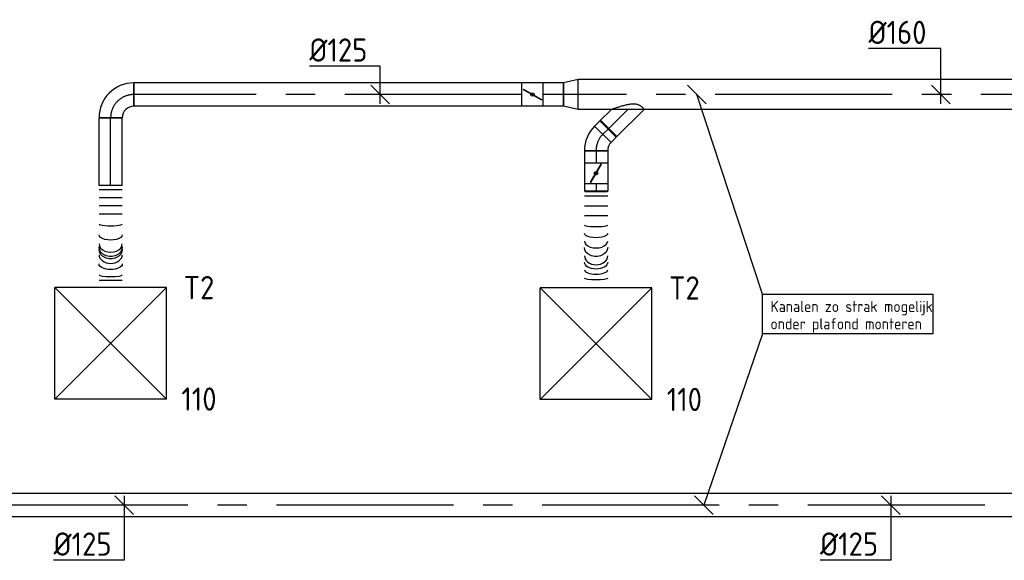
# Model space of a CAD drawing. Header units: millimetres. Extents: x -64377 to 14209, y 2594 to 51892.
# Tile 9 of 10: x -18060 to -12765, y 46273 to 49183. Entities that reach past the tile are written whole.
import ezdxf
from ezdxf.enums import TextEntityAlignment as Align

# ---------------------------------------------------------------- set-up
doc = ezdxf.new("R2010")
doc.units = ezdxf.units.MM
doc.header["$LTSCALE"] = 50
doc.linetypes.add('CENTER2', pattern=[28.575, 19.05, -3.175, 3.175, -3.175])
for name, color, linetype in [('WL570---_RETOUR', 100, 'Continuous'), ('WL570---_RETOUR_HL', 1, 'Continuous'), ('WL570---_TOEVOER', 200, 'Continuous'), ('WL570---_TOEVOER_HL', 1, 'Continuous'), ('WL570---_TOEVOER_RST', 200, 'Continuous'), ('WL570---_TOEVOER_RST_HL', 1, 'Continuous'), ('WM570---_RETOUR', 2, 'Continuous'), ('WM570---_RETOUR_PR', 2, 'Continuous'), ('WM570---_TOEVOER', 2, 'Continuous'), ('WM570---_TOEVOER_PR', 2, 'Continuous'), ('WM570---_TOEVOER_RST_PR', 1, 'Continuous')]:
    doc.layers.add(name, color=color, linetype=linetype)
doc.styles.add('BURO-012', font='ISO96.shx', dxfattribs={"height": 60})
doc.styles.add('BURO-025', font='ISO96.shx', dxfattribs={"height": 125})

# ---------------------------------------------------------------- blocks, each defined once
blk = doc.blocks.new('*U162')
at = {"color": 0, "ltscale": 10}
for p, q in [((300, 300, -2500), (-300, 300, -2500)), ((-300, -300, -2500), (-300, 300, -2500)), ((300, -300, -2500), (-300, 300, -2500)), ((-300, -300, -2500), (300, 300, -2500)), ((300, -300, -2500), (300, 300, -2500)), ((300, -300, -2500), (-300, -300, -2500))]:
    blk.add_line(p, q, dxfattribs=at)
at = {"layer": 'WL570---_TOEVOER_RST_HL', "linetype": 'CENTER2'}
blk.add_circle((0, 0, -2500), 0.075, dxfattribs=at)
at = {"layer": 'WL570---_TOEVOER_RST', "color": 2, "style": 'BURO-025'}
for tag in ['MC', 'Q']:
    blk.add_attdef(tag, text='', height=125, dxfattribs=at).set_placement((0, 0), align=Align.MIDDLE)
at = {"layer": 'WM570---_TOEVOER_RST_PR', "color": 2, "style": 'BURO-025'}
blk.add_attdef('POSNR', text='', height=125, dxfattribs=at).set_placement((0, 0), align=Align.MIDDLE)
blk = doc.blocks.new('*U163')
at = {"color": 0, "ltscale": 10}
for p, q in [((300, 300, -2500), (-300, 300, -2500)), ((-300, -300, -2500), (-300, 300, -2500)), ((300, -300, -2500), (-300, 300, -2500)), ((-300, -300, -2500), (300, 300, -2500)), ((300, -300, -2500), (300, 300, -2500)), ((300, -300, -2500), (-300, -300, -2500))]:
    blk.add_line(p, q, dxfattribs=at)
at = {"layer": 'WL570---_TOEVOER_RST_HL', "linetype": 'CENTER2'}
blk.add_circle((0, 0, -2500), 0.075, dxfattribs=at)
at = {"layer": 'WL570---_TOEVOER_RST', "color": 2, "style": 'BURO-025'}
for tag in ['MC', 'Q']:
    blk.add_attdef(tag, text='', height=125, dxfattribs=at).set_placement((0, 0), align=Align.MIDDLE)
at = {"layer": 'WM570---_TOEVOER_RST_PR', "color": 2, "style": 'BURO-025'}
blk.add_attdef('POSNR', text='', height=125, dxfattribs=at).set_placement((0, 0), align=Align.MIDDLE)
blk = doc.blocks.new('*U164')
at = {"color": 0, "ltscale": 10}
for p, q in [((0, 62.5, -2700), (39.2, 62.5, -2700)), ((0, -62.5, -2700), (0, 62.5, -2700)), ((39.2, 62.5, -2700), (39.2, -62.5, -2700)), ((0, -62.5, -2700), (39.2, -62.5, -2700))]:
    blk.add_line(p, q, dxfattribs=at)
at = {"layer": 'WL570---_TOEVOER_HL', "linetype": 'CENTER2'}
blk.add_line((0, 0, -2700), (39.2, 0, -2700), dxfattribs=at)
at = {"layer": 'WM570---_TOEVOER_PR', "color": 2, "style": 'BURO-025'}
blk.add_attdef('POSNR', text='', height=125, dxfattribs=at).set_placement((0, 0), align=Align.MIDDLE)
blk = doc.blocks.new('*U165')
at = {"color": 0, "ltscale": 10}
for p, q in [((0, 88.4, -2700), (150.4, -62.1, -2700)), ((0, -88.4, -2700), (62.1, -150.4, -2700)), ((150.4, -62.1, -2700), (62.1, -150.4, -2700))]:
    blk.add_line(p, q, dxfattribs=at)
blk.add_spline([(-0.3, -87.7, -2700), (-1, -85.6, -2700), (-2.2, -82.1, -2700), (-3.9, -77.3, -2700), (-6, -71.3, -2700), (-8.4, -64.1, -2700), (-11.1, -55.9, -2700), (-14.1, -46.8, -2700), (-17.1, -37, -2700), (-20.1, -26.6, -2700), (-23, -15.9, -2700), (-25.5, -5.1, -2700), (-27.7, 5.5, -2700), (-29.2, 15.8, -2700), (-30, 25.5, -2700), (-30, 34.4, -2700), (-29.2, 42.6, -2700), (-27.7, 49.8, -2700), (-25.5, 56.2, -2700), (-23, 61.9, -2700), (-20.1, 66.9, -2700), (-17.1, 71.2, -2700), (-14.1, 75, -2700), (-11.1, 78.2, -2700), (-8.4, 81, -2700), (-6, 83.3, -2700), (-3.9, 85.1, -2700), (-2.2, 86.6, -2700), (-1, 87.6, -2700), (-0.3, 88.2, -2700), (0, 88.4, -2700)], degree=3, dxfattribs=at)
at = {"layer": 'WL570---_TOEVOER_HL', "linetype": 'CENTER2'}
blk.add_line((0, 0, -2700), (106.3, -106.3, -2700), dxfattribs=at)
at = {"layer": 'WM570---_TOEVOER_PR', "color": 2, "style": 'BURO-025'}
blk.add_attdef('POSNR', text='', height=125, dxfattribs=at).set_placement((0, 0), align=Align.MIDDLE)
blk = doc.blocks.new('*U166')
at = {"color": 0, "ltscale": 10}
for p, q in [((0, 62.5, -2700), (64.7, 62.5, -2700)), ((0, -62.5, -2700), (0, 62.5, -2700)), ((0, -62.5, -2700), (64.7, -62.5, -2700))]:
    blk.add_line(p, q, dxfattribs=at)
at = {"layer": 'WL570---_TOEVOER_HL', "linetype": 'CENTER2'}
blk.add_line((0, 0, -2700), (64.7, 0, -2700), dxfattribs=at)
at = {"layer": 'WM570---_TOEVOER_PR', "color": 2, "style": 'BURO-025'}
blk.add_attdef('POSNR', text='', height=125, dxfattribs=at).set_placement((0, 0), align=Align.MIDDLE)
blk = doc.blocks.new('*U167')
at = {"color": 0, "ltscale": 10}
for p, q in [((-51.8, -62.5, -2700), (-51.8, 62.5, -2700)), ((80.8, 7.6, -2700), (-7.6, -80.8, -2700)), ((109.9, -26, -2700), (26, -109.9, -2700)), ((106.3, -22.4, -2700), (109.9, -26, -2700)), ((22.4, -106.3, -2700), (26, -109.9, -2700))]:
    blk.add_line(p, q, dxfattribs=at)
for radius in [187.6, 62.6]:
    blk.add_arc((-51.8, -125.1, -2700), radius, 45, 90, dxfattribs=at)
at = {"layer": 'WL570---_TOEVOER_HL', "linetype": 'CENTER2'}
blk.add_arc((-51.8, -125.1, -2700), 125.1, 45, 90, dxfattribs=at)
at = {"layer": 'WM570---_TOEVOER_PR', "color": 2, "style": 'BURO-025'}
blk.add_attdef('POSNR', text='', height=125, dxfattribs=at).set_placement((0, 0), align=Align.MIDDLE)
blk = doc.blocks.new('*U168')
at = {"ltscale": 10}
for p, q in [((-56.4, 62.5, -2700), (56.4, 62.5, -2700)), ((-56.4, -62.5, -2700), (-56.4, 62.5, -2700)), ((56.4, 62.5, -2700), (56.4, -62.5, -2700)), ((97.6, 59.4, -2700), (100.8, 59.4, -2700)), ((100.8, 59.4, -2700), (100.8, -59.4, -2700)), ((-49.4, 27.3, -2700), (-48.4, 29.1, -2700)), ((48.4, -29.1, -2700), (-49.4, 27.3, -2700)), ((49.4, -27.3, -2700), (-48.4, 29.1, -2700)), ((48.4, -29.1, -2700), (49.4, -27.3, -2700)), ((-56.4, -62.5, -2700), (56.4, -62.5, -2700)), ((97.6, -59.4, -2700), (100.8, -59.4, -2700))]:
    blk.add_line(p, q, dxfattribs=at)
blk.add_circle((0, 0, -2700), 9.41, dxfattribs=at)
at = {"layer": 'WL570---_TOEVOER', "color": 2, "style": 'BURO-025'}
blk.add_attdef('I', text='', height=125, dxfattribs=at).set_placement((0, 0), align=Align.MIDDLE)
at = {"layer": 'WM570---_TOEVOER_PR', "color": 2, "style": 'BURO-025'}
blk.add_attdef('POSNR', text='', height=125, dxfattribs=at).set_placement((0, 0), align=Align.MIDDLE)
blk = doc.blocks.new('*U169')
at = {"color": 0, "ltscale": 10}
for p, q in [((0, 62.5, -2700), (41.1, 62.5, -2700)), ((41.1, 62.5, -2700), (41.1, -62.5, -2700)), ((0, -62.5, -2700), (41.1, -62.5, -2700))]:
    blk.add_line(p, q, dxfattribs=at)
at = {"layer": 'WL570---_TOEVOER_HL', "linetype": 'CENTER2'}
blk.add_line((0, 0, -2700), (41.1, 0, -2700), dxfattribs=at)
at = {"layer": 'WM570---_TOEVOER_PR', "color": 2, "style": 'BURO-025'}
blk.add_attdef('POSNR', text='', height=125, dxfattribs=at).set_placement((0, 0), align=Align.MIDDLE)
blk = doc.blocks.new('*U170')
at = {"color": 0, "ltscale": 10}
for p, q in [((0, 62.5, -2700), (0, -62.5, -2700)), ((26.4, 62.5, -2700), (26.4, -62.5, -2700)), ((79.1, 62.5, -2700), (79.1, -62.5, -2700)), ((131.9, 62.5, -2700), (131.9, -62.5, -2700)), ((520, 62.5, -2700), (520, -62.5, -2700))]:
    blk.add_line(p, q, dxfattribs=at)
for centre, major_axis, ratio, start_param, end_param in [((181.7, 0, -2700), (0, -62.5), 0.124943, 0, 3.141593), ((268.3, 0, -2700), (0, -62.5), 0.586777, 0, 3.141593), ((347.3, 0, -2700), (0, 62.5), 0.770331, 3.141593, 6.283185), ((422.9, 0, -2700), (0, 62.5), 0.367147, 3.141593, 6.283185)]:
    blk.add_ellipse(centre, major_axis=major_axis, ratio=ratio, start_param=start_param, end_param=end_param, dxfattribs=at)
at = {"color": 0, "ltscale": 10, "extrusion": (0, 0, -1)}
for centre, major_axis, ratio, start_param, end_param in [((227.1, 0, -2700), (0, 62.5), 0.367147, 0, 3.141593), ((302.7, 0, -2700), (0, 62.5), 0.770331, 0, 3.141593), ((381.8, 0, -2700), (0, -62.5), 0.586777, 3.141593, 6.283185), ((468.3, 0, -2700), (0, -62.5), 0.124943, 3.141593, 6.283185)]:
    blk.add_ellipse(centre, major_axis=major_axis, ratio=ratio, start_param=start_param, end_param=end_param, dxfattribs=at)
at = {"layer": 'WM570---_TOEVOER_PR', "color": 2, "style": 'BURO-025'}
blk.add_attdef('POSNR', text='', height=125, dxfattribs=at).set_placement((0, 0), align=Align.MIDDLE)
blk = doc.blocks.new('*U171')
at = {"color": 0, "ltscale": 10}
for p, q in [((0, 62.5, -2700), (110.6, 62.5, -2700)), ((0, -62.5, -2700), (0, 62.5, -2700)), ((0, -62.5, -2700), (110.6, -62.5, -2700))]:
    blk.add_line(p, q, dxfattribs=at)
at = {"layer": 'WL570---_TOEVOER_HL', "linetype": 'CENTER2'}
blk.add_line((0, 0, -2700), (110.6, 0, -2700), dxfattribs=at)
at = {"layer": 'WM570---_TOEVOER_PR', "color": 2, "style": 'BURO-025'}
blk.add_attdef('POSNR', text='', height=125, dxfattribs=at).set_placement((0, 0), align=Align.MIDDLE)
blk = doc.blocks.new('*U172')
at = {"color": 0, "ltscale": 10}
for p, q in [((0, 80, -2700), (78.2, 62.5, -2700)), ((0, 80, -2700), (0, -80, -2700)), ((78.2, 62.5, -2700), (78.2, -62.5, -2700)), ((0, -80, -2700), (78.2, -62.5, -2700))]:
    blk.add_line(p, q, dxfattribs=at)
at = {"layer": 'WL570---_TOEVOER_HL', "linetype": 'CENTER2'}
blk.add_line((0, 0, -2700), (78.2, 0, -2700), dxfattribs=at)
for centre in [(0, 0, -2700), (78.2, 0, -2700)]:
    blk.add_circle(centre, 0.075, dxfattribs=at)
at = {"layer": 'WM570---_TOEVOER_PR', "color": 2, "style": 'BURO-025'}
blk.add_attdef('POSNR', text='', height=125, dxfattribs=at).set_placement((0, 0), align=Align.MIDDLE)
blk = doc.blocks.new('*U173')
at = {"ltscale": 10}
for p, q in [((-56.4, 62.5, -2700), (56.5, 62.5, -2700)), ((-56.4, -62.5, -2700), (-56.4, 62.5, -2700)), ((56.5, 62.5, -2700), (56.5, -62.5, -2700)), ((-49.4, 27.3, -2700), (-48.4, 29.1, -2700)), ((48.4, -29.1, -2700), (-49.4, 27.3, -2700)), ((49.4, -27.3, -2700), (-48.4, 29.1, -2700)), ((48.4, -29.1, -2700), (49.4, -27.3, -2700)), ((-56.4, -62.5, -2700), (56.5, -62.5, -2700))]:
    blk.add_line(p, q, dxfattribs=at)
blk.add_circle((0, 0, -2700), 9.41, dxfattribs=at)
at = {"layer": 'WL570---_TOEVOER', "color": 2, "style": 'BURO-025'}
blk.add_attdef('I', text='', height=125, dxfattribs=at).set_placement((0, 0), align=Align.MIDDLE)
at = {"layer": 'WM570---_TOEVOER_PR', "color": 2, "style": 'BURO-025'}
blk.add_attdef('POSNR', text='', height=125, dxfattribs=at).set_placement((0, 0), align=Align.MIDDLE)
blk = doc.blocks.new('*U174')
at = {"color": 0, "ltscale": 10}
for p, q in [((0, 62.5, -2700), (2086.9, 62.5, -2700)), ((2086.9, 62.5, -2700), (2086.9, -62.5, -2700)), ((0, -62.5, -2700), (2086.9, -62.5, -2700))]:
    blk.add_line(p, q, dxfattribs=at)
at = {"layer": 'WL570---_TOEVOER_HL', "linetype": 'CENTER2'}
blk.add_line((0, 0, -2700), (2086.9, 0, -2700), dxfattribs=at)
at = {"layer": 'WM570---_TOEVOER_PR', "color": 2, "style": 'BURO-025'}
blk.add_attdef('POSNR', text='', height=125, dxfattribs=at).set_placement((0, 0), align=Align.MIDDLE)
blk = doc.blocks.new('*U175')
at = {"color": 0, "ltscale": 10}
for p, q in [((-62.5, 125, -2700), (62.5, 125, -2700)), ((-125, -62.5, -2700), (-125, 62.5, -2700))]:
    blk.add_line(p, q, dxfattribs=at)
for radius, end in [(62.5, 0), (187.5, 360)]:
    blk.add_arc((-125, 125, -2700), radius, 270, end, dxfattribs=at)
at = {"layer": 'WL570---_TOEVOER_HL', "linetype": 'CENTER2'}
blk.add_arc((-125, 125, -2700), 125, 270, 0, dxfattribs=at)
at = {"layer": 'WM570---_TOEVOER_PR', "color": 2, "style": 'BURO-025'}
blk.add_attdef('POSNR', text='', height=125, dxfattribs=at).set_placement((0, 0), align=Align.MIDDLE)
blk = doc.blocks.new('*U176')
at = {"color": 0, "ltscale": 10}
for p, q in [((0, 62.5, -2700), (365.3, 62.5, -2700)), ((0, -62.5, -2700), (0, 62.5, -2700)), ((365.3, 62.5, -2700), (365.3, -62.5, -2700)), ((0, -62.5, -2700), (365.3, -62.5, -2700))]:
    blk.add_line(p, q, dxfattribs=at)
at = {"layer": 'WL570---_TOEVOER_HL', "linetype": 'CENTER2'}
blk.add_line((0, 0, -2700), (365.3, 0, -2700), dxfattribs=at)
at = {"layer": 'WM570---_TOEVOER_PR', "color": 2, "style": 'BURO-025'}
blk.add_attdef('POSNR', text='', height=125, dxfattribs=at).set_placement((0, 0), align=Align.MIDDLE)
blk = doc.blocks.new('*U177')
at = {"color": 0, "ltscale": 10}
for p, q in [((0, 62.5, -2700), (0, -62.5, -2700)), ((22, 62.5, -2700), (22, -62.5, -2700)), ((65.9, 62.5, -2700), (65.9, -62.5, -2700)), ((109.8, 62.5, -2700), (109.8, -62.5, -2700)), ((153.7, 62.5, -2700), (153.7, -62.5, -2700)), ((510.4, 62.5, -2700), (510.4, -62.5, -2700)), ((548.8, 62.5, -2700), (548.8, -62.5, -2700))]:
    blk.add_line(p, q, dxfattribs=at)
for centre, major_axis, ratio, start_param, end_param in [((206.2, 0, -2700), (0, -62.5), 0.163006, 0, 3.141593), ((313, 0, -2700), (0, -62.5), 0.732395, 0, 3.141593), ((373, 0, -2700), (0, 62.5), 0.732395, 3.141593, 6.283185), ((479.8, 0, -2700), (0, 62.5), 0.163006, 3.141593, 6.283185)]:
    blk.add_ellipse(centre, major_axis=major_axis, ratio=ratio, start_param=start_param, end_param=end_param, dxfattribs=at)
at = {"color": 0, "ltscale": 10, "extrusion": (0, 0, -1)}
for centre, major_axis, ratio, start_param, end_param in [((264.2, 0, -2700), (0, 62.5), 0.472141, 0, 3.141593), ((330.3, 0, -2700), (0, 62.5), 0.824608, 0, 3.141593), ((343, 0, -2700), (0, 62.5), 0.824608, 0, 3.141593), ((421.8, 0, -2700), (0, -62.5), 0.472141, 3.141593, 6.283185)]:
    blk.add_ellipse(centre, major_axis=major_axis, ratio=ratio, start_param=start_param, end_param=end_param, dxfattribs=at)
at = {"layer": 'WM570---_TOEVOER_PR', "color": 2, "style": 'BURO-025'}
blk.add_attdef('POSNR', text='', height=125, dxfattribs=at).set_placement((0, 0), align=Align.MIDDLE)
blk = doc.blocks.new('*U178')
at = {"layer": 'WM570---_TOEVOER', "color": 0, "ltscale": 10}
for p, q in [((0, 246.9), (-389.3, 246.9)), ((0, -50), (0, 246.9)), ((50, -50), (-50, 50))]:
    blk.add_line(p, q, dxfattribs=at)
at = {"layer": 'WM570---_TOEVOER', "color": 0, "style": 'BURO-025'}
blk.add_text('%%c160', height=125, dxfattribs=at).set_placement((-389.3, 271.9))
blk = doc.blocks.new('*U179')
at = {"layer": 'WM570---_TOEVOER', "color": 0, "ltscale": 10}
for p, q in [((0, 151.9), (-380.4, 151.9)), ((0, -50), (0, 151.9)), ((50, -50), (-50, 50))]:
    blk.add_line(p, q, dxfattribs=at)
at = {"layer": 'WM570---_TOEVOER', "color": 0, "style": 'BURO-025'}
blk.add_text('%%c125', height=125, dxfattribs=at).set_placement((-380.4, 176.9))
blk = doc.blocks.new('*U184')
at = {"layer": 'WM570---_RETOUR', "color": 0, "ltscale": 10}
for p, q in [((50, -50), (-50, 50)), ((0, 50), (0, -296.7)), ((0, -296.7), (-380.4, -296.7))]:
    blk.add_line(p, q, dxfattribs=at)
at = {"layer": 'WM570---_RETOUR', "color": 0, "style": 'BURO-025'}
blk.add_text('%%c125', height=125, dxfattribs=at).set_placement((-380.4, -271.7))
blk = doc.blocks.new('*U192')
at = {"color": 0, "ltscale": 10}
for p, q in [((0, 80, -2700), (3118.5, 80, -2700)), ((0, -80, -2700), (0, 80, -2700)), ((3118.5, 80, -2700), (3118.5, -80, -2700)), ((0, -80, -2700), (3118.5, -80, -2700))]:
    blk.add_line(p, q, dxfattribs=at)
at = {"layer": 'WL570---_TOEVOER_HL', "linetype": 'CENTER2'}
blk.add_line((0, 0, -2700), (3118.5, 0, -2700), dxfattribs=at)
at = {"layer": 'WM570---_TOEVOER_PR', "color": 2, "style": 'BURO-025'}
blk.add_attdef('POSNR', text='', height=125, dxfattribs=at).set_placement((0, 0), align=Align.MIDDLE)
blk = doc.blocks.new('*U207')
at = {"color": 0, "ltscale": 10}
for p, q in [((0, 62.5, -2700), (8611.7, 62.5, -2700)), ((0, -62.5, -2700), (0, 62.5, -2700)), ((8611.7, 62.5, -2700), (8611.7, -62.5, -2700)), ((0, -62.5, -2700), (8611.7, -62.5, -2700))]:
    blk.add_line(p, q, dxfattribs=at)
at = {"layer": 'WL570---_RETOUR_HL', "linetype": 'CENTER2'}
blk.add_line((0, 0, -2700), (8611.7, 0, -2700), dxfattribs=at)
at = {"layer": 'WM570---_RETOUR_PR', "color": 2, "style": 'BURO-025'}
blk.add_attdef('POSNR', text='', height=125, dxfattribs=at).set_placement((0, 0), align=Align.MIDDLE)

msp = doc.modelspace()

# ---------------------------------------------------------------- linework, layer by layer
at = {"layer": 'WM570---_TOEVOER'}
for p, q in [((-14368.3, 48730), (-14468.4, 48830)), ((-14065.5, 47706.3), (-14418.4, 48780)), ((-14065.5, 47491.2), (-14381, 46569.7)), ((-14330.9, 46519.7), (-14431, 46619.7))]:
    msp.add_line(p, q, dxfattribs=at)
msp.add_lwpolyline([(-14065.5, 47706.3), (-13149.4, 47706.3), (-13149.4, 47491.2), (-14065.5, 47491.2)], close=True, dxfattribs=at)

# ---------------------------------------------------------------- block references
at = {"layer": 'WL570---_RETOUR', "rotation": 180}
msp.add_blockref('*U207', (-11440.1, 46569.7, 2700), dxfattribs=at)
at = {"layer": 'WL570---_TOEVOER'}
for name, p, rotation in [('*U175', (-17570.4, 48780, 2700), 180), ('*U174', (-15358.5, 48780, 2700), 180), ('*U173', (-15302, 48780, 2700), 180), ('*U171', (-15135, 48780, 2700), 180), ('*U172', (-15056.8, 48780, 2700), 180), ('*U192', (-11938.3, 48780, 2700), 180), ('*U165', (-14789.5, 48700, 2700), 270), ('*U176', (-17570.4, 48289.8, 2700), 90), ('*U167', (-14960.1, 48529.4, 2700), 90), ('*U164', (-14923.4, 48566.1, 2700), 45), ('*U166', (-14960.1, 48477.6, 2700), 270), ('*U168', (-14960.1, 48356.5, 2700), 270), ('*U177', (-17570.4, 48289.8, 2700), 270), ('*U169', (-14960.1, 48300.1, 2700), 270), ('*U170', (-14960.1, 48258.9, 2700), 270)]:
    msp.add_blockref(name, p, dxfattribs=dict(at, rotation=rotation))
at = {"layer": 'WL570---_TOEVOER_RST'}
ref = msp.add_blockref('*U162', (-17570.4, 47440.9, 2500), dxfattribs=at)
ref.add_attrib('Q', '110', dxfattribs={"color": 2, "height": 125, "style": 'BURO-025'}).set_placement((-17095.4, 47140.9), align=Align.MIDDLE)
ref.add_attrib('MC', 'T2', dxfattribs={"color": 2, "height": 125, "style": 'BURO-025'}).set_placement((-17095.4, 47740.9), align=Align.MIDDLE)
ref = msp.add_blockref('*U163', (-14960.1, 47438.9, 2500), dxfattribs=at)
ref.add_attrib('Q', '110', dxfattribs={"color": 2, "height": 125, "style": 'BURO-025'}).set_placement((-14485.1, 47138.9), align=Align.MIDDLE)
ref.add_attrib('MC', 'T2', dxfattribs={"color": 2, "height": 125, "style": 'BURO-025'}).set_placement((-14485.1, 47738.9), align=Align.MIDDLE)
at = {"layer": 'WM570---_RETOUR'}
for p in [(-17497.1, 46569.7, 2700), (-13374.9, 46569.7, 2700)]:
    msp.add_blockref('*U184', p, dxfattribs=at)
at = {"layer": 'WM570---_TOEVOER'}
for name, p in [('*U178', (-13105.7, 48780, 2700)), ('*U179', (-16121.4, 48780, 2700))]:
    msp.add_blockref(name, p, dxfattribs=at)

# ---------------------------------------------------------------- texts
at = {"layer": 'WM570---_TOEVOER', "style": 'BURO-012'}
for s, p in [('Kanalen zo strak mogelijk ', (-14022.2, 47609.5)), ('onder plafond monteren', (-14022.2, 47516.1))]:
    msp.add_text(s, height=60, dxfattribs=at).set_placement(p)

doc.saveas('drawing.dxf')
